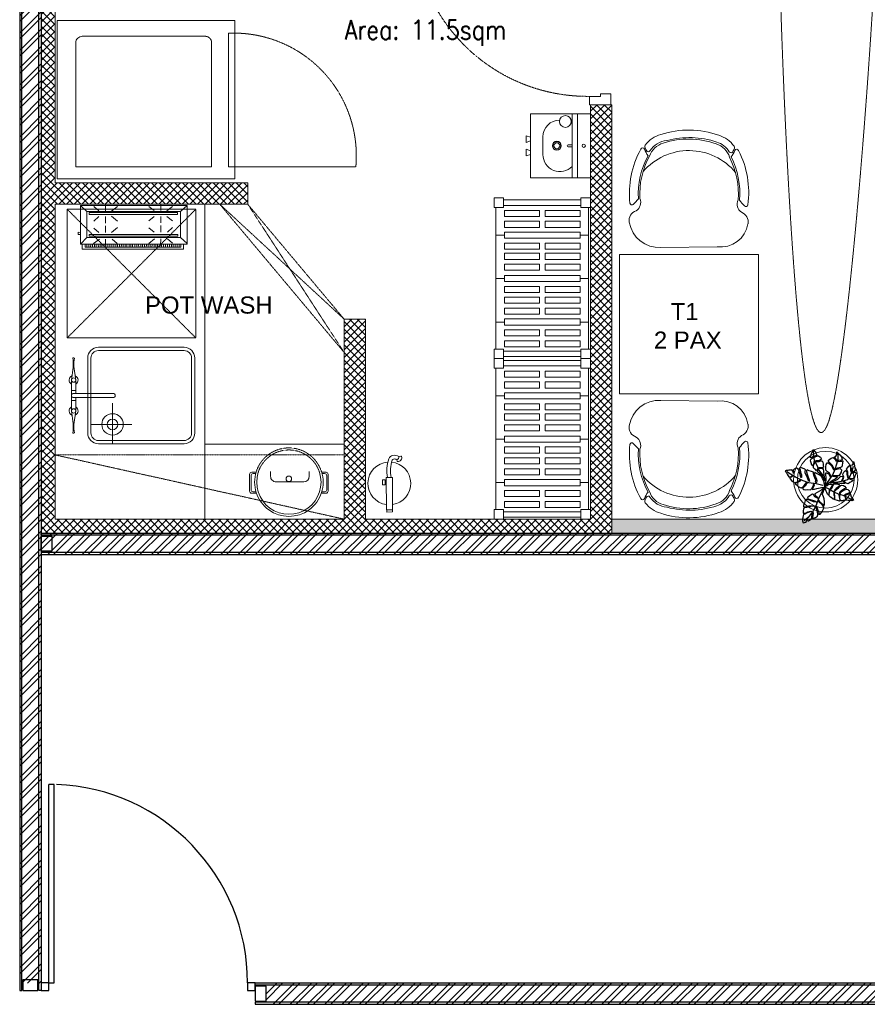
# Model space of a CAD drawing. Header units: millimetres. Extents: x 325 to 233617, y -9828 to 20555.
# Tile 15 of 45: x 117199 to 121156, y 3766 to 8363. Entities that reach past the tile are written whole.
import ezdxf

# ---------------------------------------------------------------- set-up
doc = ezdxf.new("R2010")
doc.units = ezdxf.units.MM
doc.header["$LTSCALE"] = 2.5
for name, pattern in [('( Hidden )', [0.375, 0.25, -0.125]), ('DASHDOT2', [0.5, 0.25, -0.125, 0, -0.125]), ('HIDDEN', [0.375, 0.25, -0.125]), ('HIDDEN2', [4.7625, 3.175, -1.5875]), ('HIDDEN2 IDS', [1.666875, 1.11125, -0.555625]), ('HIDDENX2', [19.05, 12.7, -6.35])]:
    doc.linetypes.add(name, pattern=pattern)
for name, color, linetype, lineweight in [('ELEVATION 1', 143, 'Continuous', 18), ('ELEVATION 3', 23, 'Continuous', 13), ('FURNITURES', 30, 'Continuous', 15), ('HATCH LIGHT', 250, 'Continuous', 0), ('HATCH MEDIUM', 251, 'Continuous', 5), ('K Equipment', 30, 'Continuous', 9), ('K Equipment UC', 251, 'Continuous', 5), ('ROOM TEXT', 7, 'Continuous', 5), ('TEXT', 40, 'Continuous', 0), ('WALL', 132, 'Continuous', 25)]:
    doc.layers.add(name, color=color, linetype=linetype, lineweight=lineweight)
for name, color, linetype in [('PROPOSED D&W', 150, 'Continuous'), ('PROPOSED PARTITION', 4, 'Continuous'), ('TREES', 55, 'Continuous')]:
    doc.layers.add(name, color=color, linetype=linetype)
doc.styles.add('MTEXT', font='romans.shx', dxfattribs={"width": 0.85})
doc.styles.add('RG_3F_TITLE BLOCK_A1$0$A1 TBLOCK LBV$0$Style-arial', font='arial.ttf')
pattern_1 = [(45, (-21650.61, 0), (-40.411153, 40.411153), []), (45, (-21623.667, 0), (-40.411153, 40.411153), [])]

# ---------------------------------------------------------------- blocks, each defined once
blk = doc.blocks.new('*U84')
for points in [[(0, 0), (6936.3, 0), (6936.3, -10), (0, -10)], [(0, -100), (6936.3, -100), (6936.3, -90), (0, -90)]]:
    blk.add_lwpolyline(points, close=True)
at = {"color": 8}
for points in [[(0, -15), (50, -15), (50, -85), (0, -85)], [(6886.3, -15), (6936.3, -15), (6936.3, -85), (6886.3, -85)]]:
    blk.add_lwpolyline(points, close=True, dxfattribs=at)
blk = doc.blocks.new('*U96')
for points in [[(0, 0), (7065.6, 0), (7065.6, -10), (0, -10)], [(0, -100), (7065.6, -100), (7065.6, -90), (0, -90)]]:
    blk.add_lwpolyline(points, close=True)
at = {"color": 8}
blk.add_lwpolyline([(0, -15), (50, -15), (50, -85), (0, -85)], close=True, dxfattribs=at)
blk = doc.blocks.new('*U83')
for points in [[(0, 0), (5962.2, 0), (5962.2, -10), (0, -10)], [(0, -100), (5962.2, -100), (5962.2, -90), (0, -90)]]:
    blk.add_lwpolyline(points, close=True)
at = {"color": 8}
blk.add_lwpolyline([(0, -15), (50, -15), (50, -85), (0, -85)], close=True, dxfattribs=at)
blk = doc.blocks.new('*U|REF|REF|REF|REF|REF|REF81')
for p, q in [((915, 50), (915, -1226.8)), ((950, 50), (915, 50)), ((950, 50), (950, -1226.8)), ((915, -1226.8), (950, -1226.8))]:
    blk.add_line(p, q)
for points in [[(-327.5, 100), (-377.5, 100), (-377.5, 50), (-327.5, 50)], [(1000, 100), (950, 100), (950, 50), (1000, 50)]]:
    blk.add_lwpolyline(points, close=True)
blk.add_arc((950, 50), 1277.5, 180, 267.77127)
blk = doc.blocks.new('04P-CH~1')
at = {"layer": 'FURNITURES'}
blk.add_line((-0.6031, 0.6002), (-0.3259, 0.597), dxfattribs=at)
for centre, radius, start, end in [((-0.6123, 0.4516), 0.1489, 86.4583, 170.8444), ((-0.3081, 0.4618), 0.1363, 9.1324, 97.5079), ((-0.7092, 0.4672), 0.0508, 170.8444, 251.0023), ((-0.2234, 0.474), 0.0508, 290.5941, 10.752), ((-0.7462, 0.3807), 0.01, 46.5664, 168.9611), ((-0.7491, 0.3792), 0.0464, 334.7034, 59.6721), ((-0.181, 0.3871), 0.0464, 121.9243, 206.893), ((-0.6261, 0.3299), 0.456, 332.972, 7.6668), ((-0.0151, 0.2198), 0.2488, 135.03, 143.5831), ((-0.184, 0.3885), 0.01, 12.6352, 135.03), ((-0.3026, 0.3344), 0.456, 173.9296, 208.6243), ((-0.9103, 0.2073), 0.2488, 38.0132, 46.5664), ((-0.3125, 0.3391), 0.4025, 176.9457, 208.3688), ((-0.3123, 0.339), 0.3954, 177.0537, 208.5232), ((-0.6165, 0.3348), 0.3954, 333.0732, 4.5427), ((-0.6164, 0.3348), 0.4025, 333.2275, 4.6507), ((-0.465, 0.421), 0.2985, 220.6848, 320.3883), ((-0.5509, 0.0634), 0.1433, 143.887, 158.5326), ((-0.5651, 0.1825), 0.1, 198.8658, 254.7715), ((-0.3595, 0.1854), 0.1, 286.8249, 342.7306), ((-0.3704, 0.0659), 0.1433, 23.0638, 37.7094), ((-0.6935, 0.1195), 0.01, 200.826, 338.5326), ((-0.6722, 0.1012), 0.01, 162.6985, 217.1873), ((-0.5509, 0.0634), 0.1371, 154.5721, 162.6985), ((-0.6657, 0.118), 0.01, 32.6756, 154.5721), ((-0.5651, 0.1825), 0.1095, 212.6756, 265.1902), ((-0.3595, 0.1854), 0.1095, 286.8249, 328.9208), ((-0.3595, 0.1854), 0.1445, 286.8249, 324.409), ((-0.2571, 0.1237), 0.01, 27.0243, 148.9208), ((-0.3704, 0.0659), 0.1371, 18.8979, 27.0243), ((-0.2501, 0.1071), 0.01, 324.409, 18.8979), ((-0.2294, 0.126), 0.01, 203.0638, 340.7704), ((-0.5651, 0.1825), 0.1445, 217.1873, 254.7715), ((-0.4661, 0.4573), 0.3918, 251.3562, 290.2402), ((-0.5751, 0.0635), 0.01, 75.1708, 85.1902), ((-0.4624, 0.4792), 0.4208, 254.8305, 288.6631), ((-0.4661, 0.456), 0.435, 251.649, 289.9474)]:
    blk.add_arc(centre, radius, start, end, dxfattribs=at)
blk = doc.blocks.new('*U74')
h = blk.add_hatch(color=252)
h.paths.add_polyline_path([(-0.0025, 0.0153, 0.724863), (-0.0025, 0), (-0.0025, -0.036), (-0.0005, -0.036), (-0.0005, -0.0004, 1.209796)])
h.paths.add_polyline_path([(-0.006, 0.0076, -1), (0.006, 0.0076, -1)], flags=16)
blk.add_hatch(color=252).paths.add_polyline_path([(0.0076, 0.0101, -0.06361), (0.008, 0.0081), (0.0436, 0.0081), (0.0436, 0.0101)])
blk.add_lwpolyline([(-0.0025, 0.0153, 0.723917), (-0.0025, 0), (-0.0025, -0.036), (-0.0005, -0.036), (-0.0005, -0.0004, 1.209796), (-0.0025, 0.0153)], format="xyb")
blk.add_lwpolyline([(0.008, 0.0081), (0.0436, 0.0081), (0.0436, 0.0101), (0.0076, 0.0101)])
blk.add_circle((0, 0.0076), 0.00604)
blk = doc.blocks.new('*U117')
h = blk.add_hatch(color=7)
h.dxf.hatch_style = 1
h.paths.add_polyline_path([(47.5, -8.5), (47.5, -822), (97.5, -822), (97.5, -8.5)])
for points in [[(50, 51), (50, 100), (0, 100), (0, 0), (39, 0), (39, 51), (50, 51)], [(850, 51), (850, 100), (900, 100), (900, 0), (861, 0), (861, 51), (850, 51)]]:
    blk.add_lwpolyline(points)
blk.add_lwpolyline([(47.5, -8.5), (47.5, -822), (97.5, -822), (97.5, -8.5)], close=True)
at = {"color": 8, "linetype": 'HIDDEN2 IDS', "ltscale": 0.5}
blk.add_arc((47.5, -8.5), 813.5, 270.0015, 0.5307, dxfattribs=at)
at = {"xscale": -1000, "yscale": 1000, "zscale": 1000, "rotation": 180}
blk.add_blockref('*U74', (39.5, -0.4), dxfattribs=at)
blk = doc.blocks.new('A$Cfa424fa2')
at = {"layer": 'K Equipment', "linetype": 'HIDDEN'}
for p, q in [((55.8, 800.3), (55.8, 1394.3)), ((679.9, 800.3), (55.8, 800.3)), ((635.6, 721.1), (56.3, 721.1)), ((56.3, 721.1), (56.3, 87.1)), ((665.6, 117.1), (665.6, 691.1)), ((635.6, 87.1), (56.3, 87.1))]:
    blk.add_line(p, q, dxfattribs=at)
at = {"layer": 'K Equipment'}
for p, q in [((0, 0), (0, 830)), ((0, 830), (740, 830)), ((740, 0), (740, 830)), ((740, 0), (0, 0))]:
    blk.add_line(p, q, dxfattribs=at)
at = {"layer": 'K Equipment', "linetype": 'HIDDEN'}
for centre, radius, start, end in [((107.8, 824), 572.7, 357.6316, 95.2013), ((635.6, 691.1), 30, 0, 90)]:
    blk.add_arc(centre, radius, start, end, dxfattribs=at)
at = {"layer": 'K Equipment'}
blk.add_arc((635.6, 117.1), 30, 270, 0, dxfattribs=at)
blk = doc.blocks.new('awreg')
at = {"layer": 'K Equipment'}
for p, q in [((60713.5, 14498.1, -7.4), (60700.7, 14499.7, -7.4)), ((60720.2, 14494.7, -7.4), (60701.9, 14492.1, -7.4)), ((60713.5, 14498.1, -7.4), (60745.1, 14498.1, -7.4)), ((60720.2, 14494.7, -7.4), (60740.3, 14494.7, -7.4)), ((60804.5, 14486.4, -7.4), (60740.3, 14494.7, -7.4)), ((60804.5, 14506.4, -7.4), (60745.1, 14498.1, -7.4)), ((60804.5, 14506.4, -7.4), (60948, 14506.4, -7.4)), ((60804.5, 14486.4, -7.4), (60866.2, 14486.4, -7.4)), ((60853.3, 14486.4, -7.4), (60853.3, 14506.4, -7.4)), ((60866.2, 14496.4, -7.4), (60866.2, 14311.9, -7.4)), ((60886.2, 14496.4, -7.4), (60886.2, 14311.9, -7.4)), ((60886.3, 14486.4, -7.4), (60948, 14486.4, -7.4)), ((60899.2, 14486.4, -7.4), (60899.2, 14506.4, -7.4)), ((60948, 14506.4, -7.4), (61007.4, 14498.1, -7.4)), ((60948, 14486.4, -7.4), (61012.2, 14494.7, -7.4)), ((61039, 14498.1, -7.4), (61007.4, 14498.1, -7.4)), ((61032.2, 14494.7, -7.4), (61012.2, 14494.7, -7.4)), ((61032.2, 14494.7, -7.4), (61050.6, 14492.1, -7.4)), ((61039, 14498.1, -7.4), (61051.8, 14499.8, -7.4)), ((60701.2, 14430.2, -7.4), (61051.2, 14430.2, -7.4)), ((60701.2, 14415.2, -7.4), (61051.2, 14415.2, -7.4)), ((60741.2, 14224.4, -7.4), (60741.2, 14414.4, -7.4)), ((60651.2, 14380.2, -7.4), (60651.2, 13980.2, -7.4)), ((60666.2, 14380.2, -7.4), (60666.2, 13980.2, -7.4)), ((61086.2, 14380.2, -7.4), (61086.2, 13980.2, -7.4)), ((61101.2, 14380.2, -7.4), (61101.2, 13980.2, -7.4)), ((60651.2, 14314.4, -7.4), (60841.2, 14314.4, -7.4)), ((60701.2, 13945.2, -7.4), (61051.2, 13945.2, -7.4)), ((60701.2, 13930.2, -7.4), (61051.2, 13930.2, -7.4))]:
    blk.add_line(p, q, dxfattribs=at)
for centre, radius in [((60804.5, 14496.4, -7.4), 10), ((60948, 14496.4, -7.4), 10), ((60948, 14496.4, -7.4), 10), ((60741.2, 14314.4, -7.4), 50), ((60741.2, 14314.4, -7.4), 25)]:
    blk.add_circle(centre, radius, dxfattribs=at)
for centre, radius, start, end in [((60707.6, 14496.9, -7.4), 7.49, 157.3857, 219.5836), ((60804.5, 14496.4, -7.4), 20.9, 28.5539, 159.6794), ((60804.5, 14496.4, -7.4), 20.9, 200.9658, 331.4528), ((60876.2, 14496.4, -7.4), 10, 0.0044, 180.0034), ((60948, 14496.4, -7.4), 20.9, 20.3274, 151.4528), ((60948, 14496.4, -7.4), 20.9, 208.5539, 339.0409), ((61044.8, 14496.9, -7.4), 7.49, 320.4232, 22.6211), ((60701.2, 14380.2, -7.4), 50, 90.004, 180.004), ((60701.2, 14380.2, -7.4), 35, 90.004, 180.004), ((61051.2, 14380.2, -7.4), 50, 0.004, 90.004), ((61051.2, 14380.2, -7.4), 35, 0.004, 90.004), ((60876.2, 14311.9, -7.4), 10, 180.0034, 0.0034), ((60701.2, 13980.2, -7.4), 50, 180.004, 270.004), ((60701.2, 13980.2, -7.4), 35, 180.004, 270.004), ((61051.2, 13980.2, -7.4), 50, 270.004, 0.004), ((61051.2, 13980.2, -7.4), 35, 270.004, 0.004)]:
    blk.add_arc(centre, radius, start, end, dxfattribs=at)
blk = doc.blocks.new('A$C7a6a0475')
for p, q in [((249.6, 175.9), (249.6, 375.9)), ((325.4, 415.9), (289.6, 415.9)), ((325.4, 135.9), (289.6, 135.9))]:
    blk.add_line(p, q)
at = {"elevation": 0}
for points in [[(167.8, 518), (167.8, 552.3, -0.414214), (182.8, 567.3), (303.7, 567.3, -0.414214), (318.7, 552.3), (318.7, 520.7)], [(177.8, 521.1), (177.8, 542.3, -0.414214), (192.8, 557.3), (293.7, 557.3, -0.414214), (308.7, 542.3), (308.7, 523.5)], [(167.8, 49.3), (167.8, 15, 0.414214), (182.8, 0), (303.7, 0, 0.414214), (318.7, 15), (318.7, 46.6)], [(177.8, 46.2), (177.8, 25, 0.414214), (192.8, 10), (293.7, 10, 0.414214), (308.7, 25), (308.7, 43.8)]]:
    blk.add_lwpolyline(points, format="xyb", dxfattribs=at)
blk.add_circle((271.1, 283.7), 20)
for centre, radius, start, end in [((247.5, 283.7), 247.5, 71.65854, 288.34146), ((247.5, 283.7), 232.5, 71.65854, 288.34146), ((289.6, 375.9), 40, 90, 180), ((289.6, 175.9), 40, 180, 270)]:
    blk.add_arc(centre, radius, start, end)
at = {"linetype": 'HIDDEN2', "ltscale": 0.1}
for radius in [232.5, 247.5]:
    blk.add_arc((247.5, 283.7), radius, 288.34146, 71.65854, dxfattribs=at)
blk = doc.blocks.new('kjdfhjakld')
for points in [[(212.7, 83.3), (212.7, 106.6), (-261.8, 106.6), (-261.8, 83.3)], [(-261.8, 83.3), (-261.8, 106.6), (212.7, 106.6), (212.7, 83.3)], [(-241.7, 83.2), (-241.6, 97.6), (-241.6, 97.6)], [(-231.3, 85.5), (-231.2, 97.5), (-231.2, 97.5)], [(-223.3, 85.4), (-223.2, 97.5), (-223.2, 97.5)], [(-212.8, 85.3), (-212.7, 97.4), (-212.7, 97.4)], [(-204.8, 85.3), (-204.7, 97.3), (-204.7, 97.3)], [(-196.8, 85.2), (-196.7, 97.2), (-196.7, 97.2)], [(-186.3, 85.1), (-186.2, 97.1), (-186.2, 97.1)], [(-177.5, 85), (-177.4, 97.1), (-177.4, 97.1)], [(-167.9, 85), (-167.8, 97), (-167.8, 97)], [(-159.1, 84.9), (-159, 96.9), (-159, 96.9)], [(-151, 84.8), (-150.9, 96.8), (-150.9, 96.8)], [(-140.6, 84.7), (-140.5, 99.2), (-140.5, 99.2)], [(-132.6, 84.7), (-132.4, 99.1), (-132.4, 99.1)], [(-124.5, 84.6), (-124.4, 99), (-124.4, 99)], [(-114.1, 84.5), (-114, 98.9), (-114, 98.9)], [(-106.1, 84.4), (-106, 98.9), (-106, 98.9)], [(-95.7, 84.3), (-95.5, 98.8), (-95.5, 98.8)], [(-87.6, 84.3), (-87.5, 98.7), (-87.5, 98.7)], [(-79.6, 84.2), (-79.5, 98.7), (-79.5, 98.7)], [(-69.2, 84.1), (-69, 98.6), (-69, 98.6)], [(-61.1, 84), (-61, 98.5), (-61, 98.5)], [(-50.7, 84), (-52.2, 98.4), (-52.2, 98.4)], [(-42.7, 83.9), (-42.6, 98.3), (-42.6, 98.3)], [(-33.9, 83.8), (-33.7, 98.3), (-33.7, 98.3)], [(-23.4, 83.7), (-23.3, 98.2), (-23.3, 98.2)], [(-15.4, 83.7), (-15.3, 98.1), (-15.3, 98.1)], [(-7.4, 83.6), (-7.3, 98), (-7.3, 98)], [(3.1, 83.5), (3.2, 98), (3.2, 98)], [(11.1, 83.4), (11.2, 97.9), (11.2, 97.9)], [(21.5, 83.3), (21.6, 97.8), (21.6, 97.8)], [(29.5, 83.3), (29.7, 97.7), (29.7, 97.7)], [(37.6, 83.2), (37.7, 97.7), (37.7, 97.7)], [(48, 83.1), (48.1, 97.6), (48.1, 97.6)], [(56, 83.1), (56.1, 97.5), (56.1, 97.5)], [(64.9, 83), (65, 97.4), (65, 97.4)], [(74.5, 84.5), (74.6, 97.3), (74.6, 97.3)], [(83.3, 84.4), (83.4, 97.3), (83.4, 97.3)], [(93, 84.4), (93.1, 97.2), (93.1, 97.2)], [(101.8, 84.3), (101.9, 97.1), (101.9, 97.1)], [(109.8, 84.2), (109.9, 97), (109.9, 97)], [(120.2, 84.1), (120.4, 97), (120.4, 97)], [(128.3, 84.1), (128.4, 96.9), (128.4, 96.9)], [(138.7, 84), (136.4, 96.8), (136.4, 96.8)], [(146.7, 83.9), (146.8, 96.7), (146.8, 96.7)], [(154.8, 83.8), (154.9, 96.7), (154.9, 96.7)], [(165.2, 83.7), (165.3, 98.2), (165.3, 98.2)], [(173.2, 83.7), (173.3, 98.1), (173.3, 98.1)], [(182, 83.6), (182.2, 98), (182.2, 98)], [(191.7, 83.5), (191.8, 98), (191.8, 98)], [(-247.4, 52.9), (-278.2, 80.9), (-278.2, 80.9)], [(-186, 58.2), (-210, 79.1), (-210, 79.1)], [(-154.7, 58.1), (-154.6, 89.4), (-154.6, 89.4)], [(-125.8, 58), (-99.3, 80.4), (-99.3, 80.4)], [(73.2, 59.7), (48.4, 79.9), (48.4, 79.9)], [(103.7, 59.6), (103.8, 90.1), (103.8, 90.1)], [(132.6, 59.5), (159.2, 79.5), (159.2, 79.5)], [(190.4, 52.9), (221, 83.3), (221, 83.3)], [(-186.1, 27.7), (-210.3, 5.3), (-210.3, 5.3)], [(-154.8, 27.6), (-154.9, -3.7), (-154.9, -3.7)], [(-124.3, 27.5), (-99.5, 6.5), (-99.5, 6.5)], [(75.5, 28.4), (48.2, 6), (48.2, 6)], [(103.6, 28.3), (103.5, -2.2), (103.5, -2.2)], [(134.9, 28.2), (158.9, 8.1), (158.9, 8.1)], [(220.8, 28), (231.2, 27.9), (231.3, 38.4), (220.8, 38.4)], [(-183.9, -46.2), (-210.4, -26), (-210.4, -26)], [(-155.1, -46.3), (-155, -15.8), (-155, -15.8)], [(-124.6, -46.4), (-99.6, -26.4), (-99.6, -26.4)], [(75.3, -47), (48.1, -24.5), (48.1, -24.5)], [(103.4, -45.5), (103.5, -14.2), (103.5, -14.2)], [(134.7, -45.6), (158.8, -24.8), (158.8, -24.8)], [(-247.4, -69.3), (-278.8, -97.2), (-278.8, -97.2)], [(-184, -73.5), (-210.6, -93.4), (-210.6, -93.4)], [(-155.1, -73.6), (-155.2, -104.1), (-155.2, -104.1)], [(-124.6, -73.7), (-99.8, -93.8), (-99.8, -93.8)], [(75.2, -71.9), (47.9, -92.7), (47.9, -92.7)], [(103.3, -72), (103.2, -103.3), (103.2, -103.3)], [(134.6, -72.1), (158.6, -93), (158.6, -93)], [(190.4, -69.3), (220.4, -97.2), (220.4, -97.2)]]:
    blk.add_lwpolyline(points)
for points in [[(198.2, 97.9), (-249.8, 97.9), (-249.8, 83.3), (198.2, 83.2)], [(221, 83.3), (-278.8, 83.3), (-278.8, -97.2), (221, -97.2)], [(190.4, 52.9), (190.4, -69.3), (-247.4, -69.3), (-247.4, 52.9)], [(-247.4, -69.3), (190.4, -69.3), (190.4, 52.9), (-247.4, 52.9)], [(179.9, 46.6), (-235, 46.6), (-235, 38.3), (179.9, 38.3)], [(-235, 38.3), (179.9, 38.3), (179.9, 46.6), (-235, 46.6)], [(179.6, -56.2), (-233, -56.2), (-233, -64.5), (179.6, -64.5)], [(-233, -64.5), (179.6, -64.5), (179.6, -56.2), (-233, -56.2)]]:
    blk.add_lwpolyline(points, close=True)
blk = doc.blocks.new('A$C69A16929')
for p, q in [((-1.1, 450), (43.4, 450)), ((-1.1, 405.6), (-1.1, 450)), ((43.4, 450), (43.4, 405.6)), ((704.5, 441.3), (43.4, 441.3)), ((173.2, 402), (173.2, 441.3)), ((374.9, 402), (374.9, 441.3)), ((578.5, 402), (578.5, 441.3)), ((704.5, 450), (748.9, 450)), ((704.5, 405.6), (704.5, 450)), ((748.9, 450), (748.9, 405.6)), ((-1.1, 405.6), (43.4, 405.6)), ((8.4, 44.5), (8.4, 405.6)), ((33.8, 44.5), (33.8, 405.6)), ((85.8, 402), (57.4, 402)), ((57.4, 402), (57.4, 237.7)), ((85.8, 237.7), (85.8, 402)), ((136.6, 402), (108.2, 402)), ((108.2, 402), (108.2, 237.7)), ((136.6, 237.7), (136.6, 402)), ((159, 402), (159, 48)), ((159, 402), (187.3, 402)), ((187.3, 402), (187.3, 48)), ((209.8, 402), (238.2, 402)), ((209.8, 402), (209.8, 237.7)), ((238.2, 237.7), (238.2, 402)), ((286.2, 402), (257.8, 402)), ((257.8, 237.7), (257.8, 402)), ((286.2, 402), (286.2, 237.7)), ((308.6, 402), (337, 402)), ((308.6, 237.7), (308.6, 402)), ((337, 402), (337, 237.7)), ((360.7, 402), (360.7, 48)), ((360.7, 402), (389, 402)), ((389, 402), (389, 48)), ((411.9, 402), (440.3, 402)), ((411.9, 237.7), (411.9, 402)), ((440.3, 402), (440.3, 237.7)), ((462.7, 402), (491.1, 402)), ((462.7, 237.7), (462.7, 402)), ((491.1, 402), (491.1, 237.7)), ((513.5, 237.7), (513.5, 402)), ((513.5, 402), (541.9, 402)), ((541.9, 402), (541.9, 237.7)), ((564.3, 402), (564.3, 48)), ((564.3, 402), (592.6, 402)), ((592.6, 402), (592.6, 48)), ((615.1, 402), (615.1, 237.7)), ((643.5, 402), (615.1, 402)), ((643.5, 237.7), (643.5, 402)), ((665.9, 402), (665.9, 237.7)), ((694.3, 402), (665.9, 402)), ((694.3, 237.7), (694.3, 402)), ((704.5, 405.6), (748.9, 405.6)), ((714, 44.5), (714, 405.6)), ((739.4, 44.5), (739.4, 405.6)), ((57.4, 237.7), (85.8, 237.7)), ((108.2, 237.7), (136.6, 237.7)), ((209.8, 237.7), (238.2, 237.7)), ((286.2, 237.7), (257.8, 237.7)), ((337, 237.7), (308.6, 237.7)), ((440.3, 237.7), (411.9, 237.7)), ((491.1, 237.7), (462.7, 237.7)), ((541.9, 237.7), (513.5, 237.7)), ((615.1, 237.7), (643.5, 237.7)), ((665.9, 237.7), (694.3, 237.7)), ((57.4, 48), (57.4, 212.3)), ((57.4, 212.3), (85.8, 212.3)), ((85.8, 212.3), (85.8, 48)), ((108.2, 48), (108.2, 212.3)), ((108.2, 212.3), (136.6, 212.3)), ((136.6, 212.3), (136.6, 48)), ((209.8, 48), (209.8, 212.3)), ((209.8, 212.3), (238.2, 212.3)), ((238.2, 212.3), (238.2, 48)), ((257.8, 212.3), (257.8, 48)), ((286.2, 212.3), (257.8, 212.3)), ((286.2, 48), (286.2, 212.3)), ((308.6, 212.3), (308.6, 48)), ((337, 212.3), (308.6, 212.3)), ((337, 48), (337, 212.3)), ((411.9, 212.3), (411.9, 48)), ((440.3, 212.3), (411.9, 212.3)), ((440.3, 48), (440.3, 212.3)), ((462.7, 212.3), (462.7, 48)), ((491.1, 212.3), (462.7, 212.3)), ((491.1, 48), (491.1, 212.3)), ((513.5, 212.3), (513.5, 48)), ((541.9, 212.3), (513.5, 212.3)), ((541.9, 48), (541.9, 212.3)), ((615.1, 212.3), (643.5, 212.3)), ((615.1, 48), (615.1, 212.3)), ((643.5, 212.3), (643.5, 48)), ((665.9, 212.3), (694.3, 212.3)), ((665.9, 48), (665.9, 212.3)), ((694.3, 212.3), (694.3, 48)), ((85.8, 48), (57.4, 48)), ((136.6, 48), (108.2, 48)), ((159, 48), (187.3, 48)), ((173.2, 48), (173.2, 8.7)), ((209.8, 48), (238.2, 48)), ((286.2, 48), (257.8, 48)), ((308.6, 48), (337, 48)), ((360.7, 48), (389, 48)), ((374.9, 48), (374.9, 8.7)), ((411.9, 48), (440.3, 48)), ((462.7, 48), (491.1, 48)), ((513.5, 48), (541.9, 48)), ((564.3, 48), (592.6, 48)), ((578.5, 48), (578.5, 8.7)), ((643.5, 48), (615.1, 48)), ((694.3, 48), (665.9, 48)), ((-1.1, 44.5), (-1.1, 0)), ((-1.1, 44.5), (43.4, 44.5)), ((-1.1, 0), (43.4, 0)), ((43.4, 0), (43.4, 44.5)), ((704.5, 8.7), (43.4, 8.7)), ((704.5, 44.5), (704.5, 0)), ((704.5, 44.5), (748.9, 44.5)), ((704.5, 0), (748.9, 0)), ((748.9, 0), (748.9, 44.5))]:
    blk.add_line(p, q)
blk = doc.blocks.new('A$C1A2613D3')
for p, q in [((400.4, 374.7, 0), (0, 374.7, 0)), ((0, 0, 0), (0, 374.7, 0)), ((138, 400.1, 0), (178.6, 400.1, 0)), ((146.6, 374.7, 0), (138, 400.1, 0)), ((169.9, 374.7, 0), (178.6, 400.1, 0)), ((262.5, 400.1, 0), (221.8, 400.1, 0)), ((230.5, 374.7, 0), (221.8, 400.1, 0)), ((253.8, 374.7, 0), (262.5, 400.1, 0)), ((400.4, 374.7, 0), (400.4, 0, 0)), ((145.3, 296.3, 0), (255.2, 296.3, 0)), ((193.9, 138.1, 0), (193.9, 114.3, 0)), ((206.6, 138.1, 0), (206.6, 114.3, 0)), ((0, 114.3, 0), (400.4, 114.3, 0)), ((400.4, 81, 0), (0, 81, 0)), ((341.6, 120.8, 0), (341.6, 114.3, 0)), ((361.9, 120.8, 0), (361.9, 114.3, 0)), ((400.4, 0, 0), (0, 0, 0))]:
    blk.add_line(p, q)
for centre, major_axis, start_param, end_param in [((145.3, 190.6, 0), (0, 105.7), -0.000003, 2.377352), ((255.2, 190.6, 0), (0, 105.7), 4.724874, 6.283193), ((200.2, 209.7, 0), (0, 28), 1.570827, 7.854012), ((200.2, 209.7, 0), (0, 25.4), 1.570763, 7.853948), ((200.2, 209.7, 0), (0, 18.8), 1.570847, 7.854032), ((351.8, 156.2, 0), (0, 36.8), 1.570763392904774, 7.85394870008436), ((200.2, 138.1, 0), (0, 6.35), 4.7121, 7.853692), ((200.2, 41.6, 0), (0, 10.2), 1.570756, 7.853941)]:
    blk.add_ellipse(centre, major_axis=major_axis, ratio=1, start_param=start_param, end_param=end_param)
blk = doc.blocks.new('fe')
for p, q in [((-120.2, 44.7), (-121.9, 54.2)), ((-105.6, 35.2), (-98.9, 37.2))]:
    blk.add_line(p, q)
for points in [[(-22.1, 14.2), (128.9, 14.2), (128.9, -14.2), (-22.1, -14.2)], [(128.9, 13.2), (138.3, 13.2), (138.3, -13.2), (128.9, -13.2)], [(-12, -20.1), (12, -20.1), (12, -32.1), (-12, -32.1)], [(-8.1, -14.2), (8.1, -14.2), (8.1, -20.1), (-8.1, -20.1)]]:
    blk.add_lwpolyline(points, close=True)
for centre, radius, start, end in [((4.8, 0), 100, 8.1407, 173.3121), ((-119.1, 54.8), 2.9, 111.4978, 190.4916), ((-113.9, 41.5), 17.1, 353.9087, 111.4978), ((-87.8, 23.6), 38.6, 146.9735, 188.4436), ((-101.6, 21.6), 24.7, 188.4436, 251.142), ((-117.3, 33.1), 12, 10.1624, 103.7845), ((-87.8, 23.6), 21.2, 146.9735, 188.4436), ((-101.6, 21.6), 7.24, 188.4436, 251.142), ((-53.4, 152.4), 146.6, 249.8567, 282.3504), ((-99.7, 40), 2.9, 286.9384, 353.9087), ((-54.1, 150), 161.6, 249.9338, 281.4511), ((4.8, 0), 100, 183.6164, 351.8593)]:
    blk.add_arc(centre, radius, start, end)
blk = doc.blocks.new('sdfvx')
at = {"layer": 'TREES'}
for p, q in [((2.9, 3.2), (23.7, -7.5)), ((23.7, -7.5), (56.9, -26.3)), ((56.9, -26.3), (77.7, -35.4)), ((77.7, -35.4), (104.4, -43.9)), ((104.4, -43.9), (135.7, -59.1)), ((135.7, -59.1), (160.2, -69.7))]:
    blk.add_line(p, q, dxfattribs=at)
for points in [[(-1.3, 38.9), (-10.2, 63.8), (-20.1, 72.7), (-38.5, 89.1), (-41, 94.8), (-40, 99.2), (-37.3, 106.3), (-39.7, 109.6), (-43.8, 101.4), (-47.3, 97), (-51.7, 101.3), (-56.3, 106.6), (-63.8, 112.6), (-64.3, 123), (-61.4, 131.8), (-57.4, 142.4), (-57.9, 150.7), (-62.5, 147.3), (-63.1, 140.3), (-66.7, 129.6), (-69.9, 124.7), (-73, 128.9), (-76.7, 141), (-81.1, 153.7), (-79.6, 161.3), (-71, 168.8), (-62.4, 177.1), (-67.7, 177.4), (-73.1, 171.6), (-80.7, 171), (-79.9, 182.5), (-74.7, 195), (-69.7, 206.8), (-65.6, 218.2), (-52.1, 202.6), (-49.2, 193.9), (-45.2, 189.6), (-48.3, 182.9), (-55.8, 179.5), (-58.2, 174.4), (-51.6, 177.2), (-43.2, 180.6), (-40.1, 184.7), (-32.8, 180.7), (-24.7, 173.7), (-18.8, 162.9), (-29.3, 155.8), (-42, 154.3), (-50.9, 153), (-51.1, 148.9), (-42.3, 149.3), (-31.9, 149.5), (-21.4, 153), (-15.1, 153.7), (-10, 145.9), (-8.3, 134.5), (-9.4, 127.2), (-7.5, 117.4), (-13.9, 112.9), (-26.6, 113.9), (-32.9, 113.6), (-33, 110.2), (-27.1, 110.6), (-14, 109.2), (-8.2, 109.6), (-7.2, 90.4), (-5.9, 70.7), (-1.8, 49.8)], [(165.3, 149.4), (168, 135.7), (170.3, 123.2), (173.6, 104), (174.2, 97.3), (162.8, 88.9), (155.4, 86.4), (153.3, 82.6), (157.9, 82.5), (165.2, 84.5), (171.4, 88.6), (176.4, 87.9), (177.7, 79.6), (174, 71.6), (168.5, 54.1), (162.5, 51.5), (150.8, 51.1), (141, 53.5), (137.8, 52), (142, 49.8), (155.1, 45.4), (163, 44.3), (161, 40.6), (154.2, 36), (144.2, 29.8), (134.1, 22.7), (122.5, 26.3), (113, 34.8), (105.2, 36.9), (109.2, 32.8), (116.2, 28.3), (115.5, 23.8), (108.8, 23.2), (87.1, 23.3), (50.4, 25.6), (31.9, 26.7), (52.7, 37.4), (75.6, 49.3), (91.7, 66.2), (103.1, 64), (104.3, 54.8), (97.8, 41.5), (99.6, 39.8), (106.4, 48.4), (109, 59.7), (105.8, 69.2), (104.5, 77.5), (110, 87.8), (118, 97.8), (126.8, 91.5), (127.1, 76.3), (130.8, 60.1), (135.3, 55.9), (133.8, 66.7), (132, 78.6), (132.6, 89.7), (128.7, 98.3), (124.6, 105), (130.5, 114.2), (137.8, 122.3), (142.4, 126.7), (147.2, 117.4), (147.2, 99.7), (150.4, 90.6), (152.3, 96.9), (151.2, 113.8), (150.3, 121.5), (146.8, 129.1), (156.6, 130.2), (161.3, 131.1)], [(-226.4, 96.3), (-222.5, 90.6), (-218.1, 84.3), (-214.3, 76.7), (-209.3, 68.5), (-205.8, 62.3), (-199.3, 61.8), (-192.5, 63.4), (-185, 69.4), (-184.2, 65.8), (-190.2, 60.5), (-199.7, 59.2), (-200.3, 54.9), (-197, 50), (-189, 41.8), (-182.1, 34.7), (-173.8, 27.7), (-164.1, 30.8), (-154.9, 33.8), (-148, 39), (-141.9, 44.3), (-137.8, 41.9), (-144.9, 35.5), (-151.8, 30.7), (-159.8, 27.1), (-164.9, 25.1), (-168.4, 22.1), (-163.4, 17.4), (-150.9, 6.4), (-141, 1.5), (-132.1, -0.7), (-118.9, 8.4), (-112.5, 19.4), (-103.6, 28.7), (-97.7, 26.9), (-106.5, 20.7), (-112, 10.1), (-119.2, 2.7), (-124.9, -2.6), (-124.6, -7.1), (-118.5, -10.1), (-108.5, -11.6), (-96.6, -11.5), (-81.3, -12), (-74.5, -4.6), (-66.8, 9.3), (-62, 21.4), (-59.9, 14.5), (-66.7, 0.5), (-70.1, -4.8), (-71.8, -7.6), (-70, -10.1), (-59.2, -8.5), (-44.6, -5.3), (-36.4, -3.4), (-25.8, -0.1), (-18.2, 1), (-0.1, 1), (-1.3, 14.4), (-2.3, 32.1), (-6.4, 42.9), (-13, 52.6), (-16.8, 62.8), (-27.5, 71), (-39.3, 77.5), (-56.6, 86.2), (-59.3, 82.6), (-58.7, 71.5), (-53.1, 61.5), (-47.6, 50.5), (-45.4, 38.3), (-46.3, 28.8), (-49.6, 27.5), (-52.7, 30.6), (-50.9, 43.1), (-57.1, 55.4), (-61.2, 63.5), (-64.8, 78.1), (-64.2, 88.6), (-76.4, 92.5), (-88.6, 96.5), (-100.7, 101.3), (-104.7, 97.9), (-104.8, 90.9), (-99.2, 72), (-94.2, 60.8), (-90.2, 51.4), (-86.5, 37.2), (-91.3, 34.8), (-97.1, 49.7), (-102.7, 65.5), (-110.9, 82.1), (-111.5, 93.2), (-109.9, 101.8), (-113.6, 106.3), (-126.6, 110.8), (-132.6, 112.5), (-142.2, 112.6), (-145.3, 109.5), (-141.2, 101.4), (-139, 88.8), (-133.4, 73), (-132.6, 63.2), (-133.4, 57.6), (-136.8, 58.5), (-138.6, 67.1), (-142, 80.4), (-145.6, 95), (-151.7, 105.1), (-161.5, 110.5), (-166.9, 109.5), (-174.9, 105.8), (-180.3, 99.1), (-175.7, 85.2), (-179.4, 80.5), (-180.9, 88.6), (-184.6, 96.6), (-187.4, 101.9), (-194.7, 99.9), (-204.5, 99.1), (-210.9, 97.3), (-219.5, 99)], [(165.1, -71.2), (159.6, -74.1), (154.6, -75.3), (145.4, -74.3), (134.4, -73), (125.4, -72.4), (121.2, -68.6), (120.5, -61.7), (119.5, -53.5), (116.4, -52.4), (117.8, -58.4), (118, -66.2), (116.4, -72.4), (113.3, -73.9), (106.1, -74.4), (99.3, -75.4), (93.8, -75.2), (87.5, -69.5), (86.7, -57.8), (86.1, -48.1), (85.7, -40), (81.7, -40.7), (82.2, -53), (84, -64.8), (85.6, -72.1), (86, -76), (83.9, -76.7), (74, -74.3), (65.6, -71.8), (57.6, -69.4), (58.1, -59.2), (57.7, -46.3), (56.1, -35.4), (56.3, -29.3), (53.9, -26.1), (52.1, -29.7), (53, -40.8), (55.2, -50.7), (54.8, -59.7), (51.1, -67.5), (47, -64.7), (41.7, -59.4), (33.7, -54.4), (25.8, -46.5), (26, -34.3), (29.2, -20.6), (28.5, -12.1), (25.8, -15.3), (24.9, -21.9), (24.1, -31.8), (23, -37.1), (23.3, -41.6), (20.5, -41.2), (16.6, -36.5), (11.4, -28), (8.7, -20.2), (4, -10.5), (0, 0), (6.9, 7.7), (15.7, 13.2), (22, 18.4), (29.3, 20.6), (39.7, 20.7), (46, 17.5), (43.2, 11.8), (36.5, 3.4), (32.2, -2.1), (31.3, -6.4), (37.3, -7.3), (41.9, -1.5), (48.6, 13.3), (52.7, 19.4), (56.9, 21.7), (65.2, 21.5), (75, 20.1), (81.5, 18.5), (84.9, 12.6), (78.6, 5.1), (66, -4.3), (57.2, -11.8), (54.6, -18.8), (56.7, -22), (62.7, -14.2), (71.1, -7.3), (79.6, -1.5), (86.6, 6.9), (92, 13.2), (97.6, 14), (106.7, 12), (113.3, 8.8), (122.3, -2.1), (113.4, -6), (97.1, -16.5), (89.3, -23.5), (85.4, -28.4), (84.1, -33.3), (89, -32.7), (94.3, -24.8), (105.1, -16.7), (114.6, -13.3), (125.3, -8), (133, -10.7), (138.6, -16.4), (142.1, -21.4), (143.2, -27.9), (131.4, -33), (120.9, -37), (114.1, -41.5), (116.9, -44.5), (124.5, -40.7), (132, -37.9), (142.5, -32.1), (145.8, -33.8), (147.3, -38.9), (151, -51.6), (157.4, -60.3), (163.3, -68.5)], [(-123.3, -201.7), (-115.2, -199.8), (-109.7, -197.5), (-103.9, -193.6), (-101.9, -186.6), (-99.6, -177.6), (-96.6, -178.6), (-97.7, -186.2), (-96.2, -190.1), (-93, -189.5), (-86.1, -185.3), (-79.5, -182.6), (-75.7, -177.9), (-74, -166.3), (-71.8, -151), (-70.6, -142.4), (-67.8, -140.7), (-66.9, -145.5), (-68.2, -160.6), (-71.6, -175.8), (-68.4, -178.3), (-59.5, -173.5), (-52.9, -170.8), (-46.7, -167.6), (-41.8, -162.6), (-39.4, -153.1), (-41.9, -137.7), (-45.2, -124.7), (-50, -111.1), (-48.8, -106), (-45.6, -109.1), (-43.5, -116.7), (-39.5, -128.1), (-33.8, -143), (-33.6, -152.9), (-25.7, -152.5), (-17.5, -141.2), (-13.6, -136), (-10.4, -128.2), (-3.8, -112.8), (-12.3, -100), (-21, -93.4), (-31.4, -83.1), (-34.5, -75.4), (-35.3, -70.1), (-32.1, -73.1), (-28, -81), (-18.3, -89.1), (-7.8, -99), (-2.4, -101.8), (-1.3, -97.3), (-1.1, -81.2), (-2.8, -64.4), (-6.2, -52), (-12.8, -40.1), (-11.6, -31.5), (-1.8, -3.3), (-15.6, -12.7), (-30.1, -19.5), (-56.8, -34.4), (-57, -36.5), (-52.4, -45.6), (-38.5, -56.1), (-36.4, -63.7), (-41.7, -60.3), (-56.4, -51.8), (-64.2, -39.6), (-70.3, -38.2), (-71, -37.8), (-73.4, -39.2), (-84.9, -46.4), (-93.4, -51.9), (-98.3, -56.9), (-95.6, -63), (-83.6, -66.8), (-70.3, -71.8), (-53.5, -77.8), (-46.3, -81.5), (-49.5, -82.1), (-63.3, -80.6), (-81.6, -74.3), (-99.8, -67.6), (-106.5, -67.1), (-111.7, -74.2), (-116.5, -89.6), (-120.7, -100.9), (-122.1, -110.6), (-110.6, -109.6), (-88.9, -103.4), (-71.2, -103.3), (-59.3, -103.5), (-60.4, -107.5), (-73.3, -106.7), (-86.6, -108.9), (-101.8, -113.5), (-115.1, -115.7), (-121.6, -121.5), (-122.8, -133.3), (-123.1, -146.2), (-109.4, -145.1), (-97.1, -139.1), (-81.9, -134.5), (-73.3, -135.7), (-83.6, -138.9), (-99.9, -143.8), (-113.4, -151.2), (-121.9, -152.6), (-124.2, -168.4), (-126.1, -181.6), (-127.3, -190.3), (-125.5, -195.2)]]:
    blk.add_lwpolyline(points, close=True, dxfattribs=at)
for points in [[(-7.7, 66.8), (-34.5, 102.6), (-43.2, 125.8), (-58.3, 156.2), (-62.1, 181.6), (-63.4, 210.4)], [(2.2, 10.2), (5, 26.5), (7.7, 41.8), (8.4, 57.4), (7.3, 73.8), (6.7, 84), (10.9, 85.4), (20.8, 79.9), (26.7, 71.5), (30.3, 61.8), (35.2, 64.2), (32.3, 72.2), (26.8, 83.1), (15.1, 89.8), (6.3, 99.2), (6.9, 110.2), (7.1, 121.9), (9.1, 132.2), (13.9, 141.1), (21, 141.1), (36.3, 127.8), (44, 114.5), (50.8, 101.9), (54.9, 105.9), (50.8, 116.1), (43.8, 127.2), (30.5, 140.8), (22.2, 149.5), (22.3, 157.1), (29.8, 163.6), (36.9, 167.7), (48.9, 173), (57.9, 165.2), (64.3, 153.6), (70.6, 151.7), (68.9, 157.5), (61, 166.2), (54, 173.3), (55.4, 176.1), (65.7, 181.2), (68.5, 193.5), (70.1, 204.9), (77.6, 196.7), (85.9, 187.4), (95.3, 175.5), (99.2, 163.8), (95.7, 157.2), (81.7, 155.2), (73.9, 153.2), (76.3, 148.9), (88.2, 150.7), (97, 152), (103.2, 153.1), (101.4, 140.7), (100.2, 128.7), (98.3, 118.9), (91.2, 115.3), (73.5, 112.3), (66.4, 108.3), (63.1, 103.2), (69.4, 104.8), (77, 108.3), (88.7, 108.6), (96.2, 101), (93.8, 87.6), (88.4, 78.3), (81.4, 68.2), (73.3, 68.3), (56, 67.8), (45, 68.4), (48.1, 65.4), (57.4, 63), (70.4, 62.2), (72.5, 59.3), (68.4, 55.4), (58.9, 49.1), (48.3, 42.1), (2.2, 10.2)], [(7.1, 16.6), (24.6, 42.9), (45.7, 73.3), (59.9, 105.2), (68.8, 135.8), (76.5, 164.5), (77.1, 183.1), (72.5, 197)], [(49, 29.8), (74.4, 33.8), (106, 38.8), (132.5, 47.2), (145.5, 66.6), (156.7, 95.3), (163.7, 123.1)], [(-11.4, 11.4), (-48.8, 21.2), (-90, 28.5), (-123.3, 39), (-167.1, 59.3), (-204.3, 81.9), (-215.3, 91.4)], [(-10.9, -12.4), (-38, -67.1), (-48.5, -100.9), (-65.4, -131.7), (-95.4, -170.4), (-117.8, -189)]]:
    blk.add_lwpolyline(points, dxfattribs=at)
for radius, start, end in [(74.1, 67.956, 75.265), (74.1, 51.3208, 54.2527), (74.1, 9.8228, 13.0821), (101.6, 19.2215, 20.0213), (101.6, 238.6692, 240.9865)]:
    blk.add_arc((2.6, 7.3), radius, start, end, dxfattribs=at)

msp = doc.modelspace()

# ---------------------------------------------------------------- hatches: boundary and pattern name
at = {"layer": 'HATCH LIGHT'}
h = msp.add_hatch(dxfattribs=at)
h.set_pattern_fill('ANSI36', color=256, scale=7)
h.set_pattern_definition([(45, (-21650.608, 0), (11.786586, 43.2174826), [55.5625, -11.1125, 0, -11.1125])])
h.paths.add_polyline_path([(123261, 12485.3), (123269.4, 12485.3), (123481.4, 12864.4), (123418.2, 12899.7), (123196, 12502.3), (123196, 6030.7), (119963.8, 6030.7), (119963.8, 5965.7), (123261, 5965.7)])
h = msp.add_hatch(dxfattribs=at)
h.set_pattern_fill('ANSI37', color=256, scale=8)
h.set_pattern_definition([(45, (117791.975, 7515.665), (-17.96051, 17.96051), []), (135, (117791.975, 7515.665), (-17.96051, -17.96051), [])])
h.paths.add_polyline_path([(119963.8, 7965.7), (119863.8, 7965.7), (119863.8, 5965.7), (119963.8, 5965.7)])
h.paths.add_polyline_path([(119863.8, 6030.7), (118813.8, 6030.7), (118814.5, 5965.7), (119863.8, 5965.7)])
h.paths.add_polyline_path([(118813.8, 6964.4), (118713.8, 6964.4), (118713.8, 6853.8), (118713.8, 6850.7), (118713.8, 6030.7), (117363.8, 6030.7), (117363.8, 7500.7), (118063.8, 7500.7), (118172.1, 7500.7), (118263.8, 7500.7), (118263.8, 7600.7), (117363.8, 7600.7), (117363.8, 10765.7), (117298.8, 10765.7), (117298.8, 5965.7), (118814.5, 5965.7), (118813.8, 6030.7)])
h.paths.add_polyline_path([(117698.8, 10765.7), (117699.6, 10765.7), (119863.8, 10765.7), (119863.8, 9165.7), (119863.8, 8865.7), (119963.8, 8865.7), (119963.8, 10865.7), (117698.8, 10865.7)])
h = msp.add_hatch(dxfattribs=at)
h.set_pattern_fill('ANSI32', color=256, scale=6)
h.set_pattern_definition([(45, (-21397.307, 312.396), (-40.411153, 40.411153), []), (45, (-21370.366, 312.396), (-40.411153, 40.411153), [])])
h.paths.add_polyline_path([(117298.8, 10799.8), (117198.8, 10799.8), (117198.8, 3864.4), (117298.8, 3864.4)])
h = msp.add_hatch(dxfattribs=at)
h.set_pattern_fill('ANSI32', color=256, scale=6)
h.set_pattern_definition(pattern_1)
h.paths.add_polyline_path([(123261, 5865.7), (123261, 5965.7), (117298.8, 5965.7), (117298.8, 5865.7)])
h = msp.add_hatch(dxfattribs=at)
h.set_pattern_fill('ANSI32', color=256, scale=6)
h.set_pattern_definition(pattern_1)
h.paths.add_polyline_path([(125364.3, 3765.7), (125364.3, 3865.7), (118348.8, 3865.7), (118348.8, 3765.7)])

# ---------------------------------------------------------------- linework, layer by layer
at = {"layer": 'ELEVATION 1'}
for p, q in [((117363.8, 10700.7), (117363.8, 7600.7)), ((119863.8, 7965.7), (119863.8, 6030.7)), ((119963.8, 7965.7), (119863.8, 7965.7)), ((119963.8, 7965.7), (119963.8, 5965.7)), ((117363.8, 7600.7), (118263.8, 7600.7)), ((118263.8, 7600.7), (118263.8, 7500.7)), ((117363.8, 7500.7), (118263.8, 7500.7)), ((117363.8, 7500.7), (117363.8, 6030.7)), ((118713.8, 6030.7), (118713.8, 6964.4)), ((118713.8, 6964.4), (118813.8, 6964.4)), ((118813.8, 6030.7), (118813.8, 6964.4)), ((117363.8, 6030.7), (118713.8, 6030.7)), ((118813.8, 6030.7), (119863.8, 6030.7)), ((119963.8, 6030.7), (123196, 6030.7))]:
    msp.add_line(p, q, dxfattribs=at)
at = {"layer": 'ELEVATION 1', "linetype": '( Hidden )', "ltscale": 4}
msp.add_spline([(120954.1, 16189.2), (120496.6, 15708.2), (120498.9, 15411.9), (120831.7, 14898.8), (120929.6, 13034.1), (120738.2, 11044), (120984.1, 6514.2), (121163.5, 8156.7), (121200.2, 11386.8), (121293.3, 12833.9), (121955.2, 13797.9), (122431.3, 14104.8), (122844, 14487.8)], degree=3, dxfattribs=at)
at = {"layer": 'ELEVATION 3'}
for radius in [150, 132.4]:
    msp.add_circle((120962, 6214.6), radius, dxfattribs=at)
at = {"layer": 'FURNITURES'}
for p, q in [((118063.8, 6030.7), (118063.8, 7500.7)), ((118063.8, 6380.7), (118713.8, 6380.7))]:
    msp.add_line(p, q, dxfattribs=at)
msp.add_lwpolyline([(120648.8, 6615.7), (120648.8, 7265.7), (119998.8, 7265.7), (119998.8, 6615.7)], close=True, dxfattribs=at)
at = {"layer": 'HATCH LIGHT', "linetype": 'HIDDENX2', "ltscale": 0.02}
for p, q in [((118133.3, 7500.7), (118713.8, 6808.9)), ((118713.8, 6964.4), (118133.3, 7500.7)), ((118263.8, 7500.7), (118713.8, 6964.4)), ((118263.8, 7500.7), (118713.8, 6808.9)), ((118020.8, 6877.3), (117420.8, 7477.3)), ((117420.8, 6877.3), (118020.8, 7477.3))]:
    msp.add_line(p, q, dxfattribs=at)
msp.add_lwpolyline([(117420.8, 6877.3), (118020.8, 6877.3), (118020.8, 7477.3), (117420.8, 7477.3)], close=True, dxfattribs=at)
at = {"layer": 'K Equipment', "color": 252, "linetype": 'DASHDOT2', "lineweight": 5, "ltscale": 2}
msp.add_line((118713.8, 6030.7), (117363.8, 6330.7), dxfattribs=at)
msp.add_lwpolyline([(118713.8, 6330.7), (117363.8, 6330.7), (117363.8, 6030.7), (118713.8, 6030.7)], close=True, dxfattribs=at)

# ---------------------------------------------------------------- block references
at = {"layer": 'ELEVATION 3', "rotation": 270.4202872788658}
msp.add_blockref('fe', (118924.6, 6202.5), dxfattribs=at)
at = {"layer": 'FURNITURES', "extrusion": (7.56791e-06, -3.54277e-10, 1), "xscale": 0.7492039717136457, "yscale": 0.7492039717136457, "zscale": 0.7492039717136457, "rotation": 90.00000000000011}
msp.add_blockref('A$C1A2613D3', (119863.8, 7623.8, 0.9), dxfattribs=at)
at = {"layer": 'FURNITURES', "xscale": -946.5666576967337, "yscale": 946.5666576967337, "zscale": 946.5666576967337, "rotation": 180}
msp.add_blockref('04P-CH~1', (120763.5, 7867.4), dxfattribs=at)
at = {"layer": 'FURNITURES', "rotation": 89.99999999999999}
msp.add_blockref('awreg', (131946.6, -54268.2), dxfattribs=at)
at = {"layer": 'FURNITURES', "xscale": 946.5666576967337, "yscale": 946.5666576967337, "zscale": 946.5666576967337}
msp.add_blockref('04P-CH~1', (120763.5, 6017.2), dxfattribs=at)
at = {"layer": 'HATCH LIGHT', "linetype": 'HIDDENX2', "xscale": 0.99679135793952, "yscale": 0.99679135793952, "zscale": 0.99679135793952, "rotation": 180}
msp.add_blockref('kjdfhjakld', (117702.8, 7397.7), dxfattribs=at)
at = {"layer": 'HATCH MEDIUM', "extrusion": (0, 0, -1), "xscale": -1, "zscale": -1, "rotation": 89.99970790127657}
msp.add_blockref('*U117', (-119858.8, 8865.7), dxfattribs=at)
at = {"layer": 'K Equipment', "xscale": -1, "rotation": 270}
msp.add_blockref('A$Cfa424fa2', (117373.8, 7619.5), dxfattribs=at)
at = {"layer": 'K Equipment', "rotation": 270}
for p in [(119413.8, 7529.6), (119413.8, 6779.6)]:
    msp.add_blockref('A$C69A16929', p, dxfattribs=at)
at = {"layer": 'K Equipment UC', "xscale": 0.6459602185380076, "yscale": 0.6459602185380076, "zscale": 0.6459602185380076, "rotation": 89.99999999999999}
msp.add_blockref('A$C7a6a0475', (118638.8, 6043.7, -0.6), dxfattribs=at)
at = {"layer": 'PROPOSED D&W', "xscale": 0.7259695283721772, "yscale": 0.7259695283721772, "zscale": 0.7259695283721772, "rotation": 180}
msp.add_blockref('*U|REF|REF|REF|REF|REF|REF81', (118024.7, 3902), dxfattribs=at)
at = {"layer": 'PROPOSED PARTITION', "xscale": -1, "rotation": 180}
msp.add_blockref('*U96', (118298.8, 3765.7), dxfattribs=at)
at = {"layer": 'TREES', "xscale": 0.8164613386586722, "yscale": 0.8164613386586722, "zscale": 0.8164613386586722}
msp.add_blockref('sdfvx', (120957.4, 6177.8), dxfattribs=at)
at = {"layer": 'WALL', "xscale": -1, "rotation": 90}
msp.add_blockref('*U84', (117198.8, 10765.7), dxfattribs=at)
at = {"layer": 'WALL'}
msp.add_blockref('*U83', (117298.8, 5965.7), dxfattribs=at)

# ---------------------------------------------------------------- texts
at = {"layer": 'ROOM TEXT', "insert": (118604.5, 8240.3, 0.2), "char_height": 90, "attachment_point": 7, "style": 'MTEXT'}
msp.add_mtext_dynamic_manual_height_columns('\\A1;{\\W1.805964; }Area: 11.5sqm', width=1162.931, gutter_width=1.8, heights=[0], dxfattribs=at)
at = {"layer": 'TEXT', "char_height": 80, "attachment_point": 1, "style": 'RG_3F_TITLE BLOCK_A1$0$A1 TBLOCK LBV$0$Style-arial'}
for s, insert, width in [('{\\W5.60176;  }POT WASH', (117435.9, 7070.3), 1274.194), ('{\\W6.046689; }T{\\fArial|b0|i0|c178|p39;1\\P{\\W2.514176; } 2} PAX', (120050.6, 7040), 503.309)]:
    msp.add_mtext(s, dxfattribs=dict(at, insert=insert, width=width))

doc.saveas('drawing.dxf')
